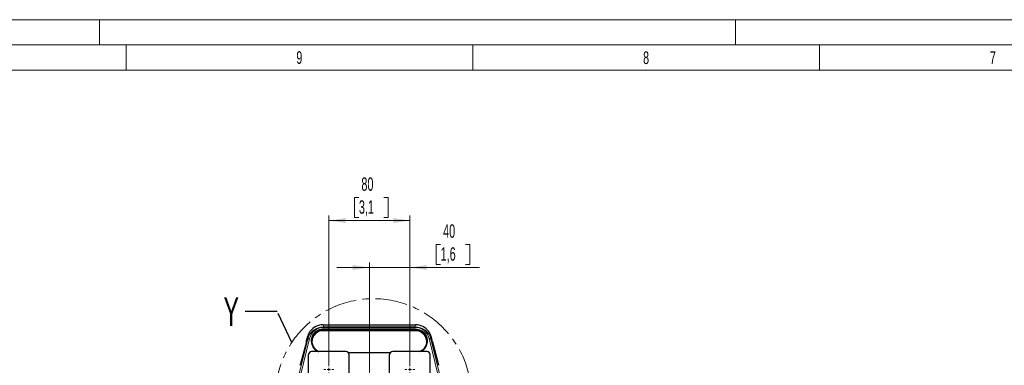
# Model space of a CAD drawing. Header units: millimetres. Extents: x 0 to 4205, y 0 to 2970.
# Tile 44 of 85: x 971 to 1943, y 2629 to 2970. Entities that reach past the tile are written whole.
import ezdxf

# ---------------------------------------------------------------- set-up
doc = ezdxf.new("R2010")
doc.units = ezdxf.units.MM
doc.header["$LTSCALE"] = 5
doc.linetypes.add('CENTER', pattern=[10.16, 6.35, -1.27, 1.27, -1.27])
doc.styles.add('SLDTEXTSTYLE0', font='TXT', dxfattribs={"width": 0.605})
doc.styles.add('SLDTEXTSTYLE1', font='TXT', dxfattribs={"width": 0.638186})
doc.dimstyles.new('SLDDIMSTYLE3', dxfattribs={"dimtxt": 12.841593, "dimasz": 16.5, "dimexe": 0, "dimexo": 0.0625, "dimgap": 3.210398, "dimtad": 1, "dimdec": 1, "dimrnd": 1e-09, "dimzin": 12, "dimdsep": 46, "dimtxsty": 'SLDTEXTSTYLE0', "dimsah": 1, "dimcen": 0.09, "dimadec": 0, "dimazin": 3, "dimtfac": 1, "dimtdec": 1, "dimtofl": 0, "dimtmove": 0, "dimatfit": 3, "dimfxl": 1, "dimfrac": 2, "dimtolj": 1, "dimtzin": 12, "dimarcsym": 0})
doc.dimstyles.new('SLDDIMSTYLE4', dxfattribs={"dimtxt": 12.841593, "dimasz": 16.5, "dimexe": 0, "dimexo": 0.0625, "dimgap": 3.210398, "dimtad": 1, "dimdec": 1, "dimrnd": 1e-09, "dimzin": 12, "dimdsep": 46, "dimtxsty": 'SLDTEXTSTYLE0', "dimsah": 1, "dimcen": 0.09, "dimadec": 0, "dimazin": 3, "dimtfac": 1, "dimtdec": 1, "dimtmove": 0, "dimatfit": 0, "dimfxl": 1, "dimfrac": 2, "dimtolj": 1, "dimtzin": 12, "dimarcsym": 0})
doc.dimstyles.new('SLDDIMSTYLE5', dxfattribs={"dimtxt": 0.18, "dimasz": 16.5, "dimexe": 0, "dimexo": 0.0625, "dimgap": 0, "dimtad": 0, "dimtih": 1, "dimtoh": 1, "dimdec": 0, "dimrnd": 1e-09, "dimzin": 0, "dimdsep": 46, "dimtxsty": 'Standard', "dimblk1": 'NONE', "dimblk2": 'NONE', "dimsah": 1, "dimcen": 0.09, "dimadec": 0, "dimazin": 0, "dimtfac": 16.5, "dimtdec": 0, "dimtofl": 0, "dimtmove": 0, "dimatfit": 3, "dimldrblk": 'NONE', "dimfxl": 1, "dimfrac": 2, "dimtolj": 1, "dimtzin": 0, "dimarcsym": 0})

# ---------------------------------------------------------------- blocks, each defined once
blk = doc.blocks.new('_D_11')
at = {"color": 7, "linetype": 'Continuous', "lineweight": 0}
for p, q in [((1305.97, 2794.25), (1301.56, 2794.25)), ((1301.56, 2794.25), (1301.56, 2774.53)), ((1330.47, 2794.25), (1334.88, 2794.25)), ((1334.88, 2794.25), (1334.88, 2774.53)), ((1276.29, 2629.67), (1276.29, 2776.59)), ((1356.29, 2771.59), (1276.29, 2771.59)), ((1301.56, 2774.53), (1305.97, 2774.53)), ((1334.88, 2774.53), (1330.47, 2774.53)), ((1356.29, 2629.67), (1356.29, 2776.59))]:
    blk.add_line(p, q, dxfattribs=at)
at = {"color": 7, "linetype": 'Continuous', "lineweight": 18}
for points in [[(1276.29, 2771.59), (1292.79, 2769.09), (1292.79, 2774.09)], [(1356.29, 2771.59), (1339.79, 2774.09), (1339.79, 2769.09)]]:
    blk.add_solid(points, dxfattribs=at)
at = {"color": 7, "linetype": 'Continuous', "lineweight": 18, "char_height": 13.229, "attachment_point": 1, "style": 'SLDTEXTSTYLE0'}
for s, insert in [('80', (1308.42, 2814.24)), ('3,1', (1305.97, 2791.58))]:
    blk.add_mtext(s, dxfattribs=dict(at, insert=insert))
blk = doc.blocks.new('_D_12')
at = {"color": 7, "linetype": 'Continuous', "lineweight": 0}
for p, q in [((1386.57, 2747.87), (1382.16, 2747.87)), ((1382.16, 2747.87), (1382.16, 2728.15)), ((1411.07, 2747.87), (1415.48, 2747.87)), ((1415.48, 2747.87), (1415.48, 2728.15)), ((1316.29, 2596.69), (1316.29, 2730.21)), ((1356.29, 2629.67), (1356.29, 2730.21)), ((1316.29, 2725.21), (1284.29, 2725.21)), ((1316.29, 2725.21), (1356.29, 2725.21)), ((1356.29, 2725.21), (1424.79, 2725.21)), ((1382.16, 2728.15), (1386.57, 2728.15)), ((1415.48, 2728.15), (1411.07, 2728.15))]:
    blk.add_line(p, q, dxfattribs=at)
at = {"color": 7, "linetype": 'Continuous', "lineweight": 18}
for points in [[(1316.29, 2725.21), (1299.79, 2727.71), (1299.79, 2722.71)], [(1356.29, 2725.21), (1372.79, 2722.71), (1372.79, 2727.71)]]:
    blk.add_solid(points, dxfattribs=at)
at = {"color": 7, "linetype": 'Continuous', "lineweight": 18, "char_height": 13.229, "attachment_point": 1, "style": 'SLDTEXTSTYLE0'}
for s, insert in [('40', (1389.02, 2767.87)), ('1,6', (1386.57, 2745.2))]:
    blk.add_mtext(s, dxfattribs=dict(at, insert=insert))
blk = doc.blocks.new('SW_CENTERMARKSYMBOL_2')
at = {"color": 0, "linetype": 'Continuous', "lineweight": 18}
for p, q in [((-3, 0), (-5, 0)), ((0, 0), (-1.5, 0)), ((0, 3), (0, 5)), ((0, 0), (0, 1.5)), ((0, 0), (0, -1.5)), ((0, 0), (1.5, 0)), ((3, 0), (5, 0)), ((0, -3), (0, -5))]:
    blk.add_line(p, q, dxfattribs=at)
blk = doc.blocks.new('SW_CENTERMARKSYMBOL_3')
at = {"color": 0, "linetype": 'Continuous', "lineweight": 18}
for p, q in [((-3, 0), (-5, 0)), ((0, 0), (-1.5, 0)), ((0, 3), (0, 5)), ((0, 0), (0, 1.5)), ((0, 0), (0, -1.5)), ((0, 0), (1.5, 0)), ((3, 0), (5, 0)), ((0, -3), (0, -5))]:
    blk.add_line(p, q, dxfattribs=at)
blk = doc.blocks.new('_None')

msp = doc.modelspace()

# ---------------------------------------------------------------- linework, layer by layer
at = {"color": 7, "linetype": 'Continuous', "lineweight": 18}
for p, q in [((4205, 2970), (0, 2970)), ((1050, 2970), (1050, 2945)), ((1677.5, 2970), (1677.5, 2945)), ((4180, 2945), (25, 2945)), ((1076.25, 2945), (1076.25, 2920)), ((1418.33, 2945), (1418.33, 2920)), ((1760.42, 2945), (1760.42, 2920)), ((1076.25, 2920), (734.17, 2920)), ((1418.33, 2920), (1076.25, 2920)), ((1760.42, 2920), (1418.33, 2920)), ((2102.5, 2920), (1760.42, 2920))]:
    msp.add_line(p, q, dxfattribs=at)
at = {"color": 7, "linetype": 'Continuous', "lineweight": 25}
for p, q in [((1270.66, 2668.59), (1361.91, 2668.59)), ((1254.15, 2651.95), (1248.09, 2629.14)), ((1254.27, 2652.45), (1254.26, 2652.48)), ((1254.39, 2652.98), (1254.75, 2654.35)), ((1378.18, 2652.98), (1377.82, 2654.35)), ((1378.3, 2652.45), (1378.31, 2652.48)), ((1378.42, 2651.95), (1384.48, 2629.14)), ((1293.29, 2642.17), (1259.29, 2642.17)), ((1373.29, 2642.17), (1339.29, 2642.17)), ((1256.29, 2593.17), (1256.29, 2639.17)), ((1296.29, 2605.17), (1296.29, 2639.17)), ((1336.29, 2605.17), (1336.29, 2639.17)), ((1376.29, 2593.17), (1376.29, 2639.17))]:
    msp.add_line(p, q, dxfattribs=at)
at = {"color": 8, "linetype": 'Continuous', "lineweight": 18}
for p, q in [((1270.66, 2668.59), (1271.03, 2666.7)), ((1270.66, 2664.53), (1361.91, 2664.53)), ((1270.66, 2664.53), (1270.66, 2663.68)), ((1270.66, 2663.68), (1270.66, 2663.62)), ((1361.91, 2663.68), (1270.66, 2663.68)), ((1270.66, 2663.62), (1270.66, 2662.77)), ((1270.66, 2663.62), (1361.91, 2663.62)), ((1361.91, 2662.77), (1270.66, 2662.77)), ((1271.03, 2666.15), (1271.03, 2666.7)), ((1271.03, 2666.7), (1361.54, 2666.7)), ((1361.54, 2666.15), (1271.03, 2666.15)), ((1361.54, 2666.7), (1361.91, 2668.59)), ((1361.54, 2666.15), (1361.54, 2666.7)), ((1361.91, 2664.53), (1361.91, 2663.68)), ((1361.91, 2663.68), (1361.91, 2663.62)), ((1361.91, 2663.62), (1361.91, 2662.77)), ((1246.42, 2617.86), (1255.5, 2654.31)), ((1257.34, 2655.17), (1248.26, 2618.72)), ((1255.5, 2654.31), (1255.18, 2655.96)), ((1384.31, 2618.72), (1375.23, 2655.17)), ((1377.39, 2655.96), (1377.07, 2654.31)), ((1377.07, 2654.31), (1386.15, 2617.86)), ((1295.27, 2641.42), (1337.3, 2641.42)), ((1337.14, 2641.27), (1295.43, 2641.27)), ((1295.56, 2641.13), (1337.02, 2641.13)), ((1336.9, 2640.99), (1295.67, 2640.99))]:
    msp.add_line(p, q, dxfattribs=at)
at = {"color": 7, "linetype": 'CENTER', "lineweight": 18}
msp.add_circle((1320.31, 2597.84), 96.61, dxfattribs=at)
at = {"color": 7, "linetype": 'Continuous', "lineweight": 25}
for centre, radius, start, end in [((1270.61, 2652.5), 11.12, 89.71451, 248.23712), ((1361.96, 2652.47), 11.22, 293.39261, 90.26905), ((1259.29, 2639.17), 3, 90, 180), ((1293.29, 2639.17), 3, 0, 90), ((1339.29, 2639.17), 3, 90, 180), ((1373.29, 2639.17), 3, 0, 90)]:
    msp.add_arc(centre, radius, start, end, dxfattribs=at)
at = {"color": 8, "linetype": 'Continuous', "lineweight": 18}
for centre, start, end in [((1256.94, 2653.63), 75.47577, 154.52476), ((1375.63, 2653.63), 25.47524, 104.52423)]:
    msp.add_arc(centre, 1.59, start, end, dxfattribs=at)
for centre, major_axis, ratio, start_param, end_param in [((1271.14, 2650.03), (-1.69, 16.59), 0.967997, 6.184967, 7.496014), ((1271.14, 2651.37), (-1.5, 14.7), 0.963805, 6.184955, 7.496002), ((1361.43, 2650.03), (1.69, 16.59), 0.967997, 5.070357, 6.381403), ((1361.43, 2651.37), (1.5, 14.7), 0.963805, 5.070368, 6.381415)]:
    msp.add_ellipse(centre, major_axis=major_axis, ratio=ratio, start_param=start_param, end_param=end_param, dxfattribs=at)
at = {"color": 7, "linetype": 'Continuous', "lineweight": 25}
for centre, major_axis, ratio, start_param, end_param in [((1270.66, 2652.43), (-3.16, 15.85), 0.999367, 6.086483, 6.997311), ((1361.91, 2652.43), (-3.16, -15.85), 0.999367, 2.427467, 3.338295), ((1254.14, 2651.95), (0.133, 0.5), 0.015162, 4.716413, 6.252303), ((1254.4, 2652.98), (0.133, 0.5), 0.015162, 1.574821, 3.11071), ((1254.67, 2654.35), (1.33, 5), 0.015162, 4.716413, 5.044864), ((1271.73, 2647.06), (-3.33, 26.82), 0.594622, 0.980793, 1.023714), ((1360.84, 2647.06), (3.33, 26.82), 0.594622, 5.259471, 5.302392), ((1377.9, 2654.35), (-1.33, 5), 0.015162, 1.238321, 1.566772), ((1378.17, 2652.98), (-0.133, 0.5), 0.015162, 3.172475, 4.708365), ((1378.43, 2651.95), (-0.133, 0.5), 0.015162, 0.030882, 1.566772), ((1248.09, 2629.14), (0.133, 0.5), 0.015162, 3.180524, 4.716413), ((1384.48, 2629.14), (-0.133, 0.5), 0.015162, 1.566772, 3.102662)]:
    msp.add_ellipse(centre, major_axis=major_axis, ratio=ratio, start_param=start_param, end_param=end_param, dxfattribs=at)
for points, knots in [([(1257.9, 2662.34), (1257.7, 2662.06), (1257.34, 2661.58), (1256.94, 2660.94), (1256.71, 2660.53), (1256.64, 2660.37), (1256.63, 2660.35), (1256.63, 2660.34)], [0, 0, 0, 0, 0.310499, 0.542806, 0.776398, 0.9588, 1, 1, 1, 1]), ([(1270.66, 2663.68), (1270.66, 2663.68), (1270.34, 2663.68), (1269.08, 2663.63), (1266.74, 2663.12), (1264.45, 2661.92), (1262.75, 2660.51), (1261.42, 2658.98), (1260.33, 2657.11), (1259.58, 2654.89), (1259.31, 2652.59), (1259.51, 2650.27), (1260.19, 2648.01), (1261.22, 2646.13), (1262.45, 2644.61), (1263.75, 2643.46), (1264.94, 2642.59), (1265.83, 2642.27), (1266.1, 2642.17)], [0, 0, 0, 0, 0.000002, 0.024745, 0.09755, 0.18585, 0.243932, 0.302092, 0.385485, 0.468972, 0.556374, 0.643779, 0.728339, 0.812809, 0.868153, 0.922344, 0.976452, 1, 1, 1, 1]), ([(1361.91, 2663.62), (1361.91, 2663.62), (1362.88, 2663.62), (1364.81, 2663.36), (1367.12, 2662.42), (1368.83, 2661.27), (1370.11, 2660.1), (1371.32, 2658.58), (1372.33, 2656.7), (1372.98, 2654.45), (1373.16, 2652.13), (1372.86, 2649.84), (1372.09, 2647.66), (1370.99, 2645.82), (1369.65, 2644.34), (1368.17, 2643.07), (1366.83, 2642.49), (1366.1, 2642.17)], [0, 0, 0, 0, 0.000002, 0.077182, 0.153647, 0.208021, 0.26247, 0.317588, 0.401002, 0.484501, 0.570411, 0.656314, 0.737444, 0.818484, 0.875683, 0.932813, 1, 1, 1, 1]), ([(1375.94, 2660.34), (1375.93, 2660.38), (1375.9, 2660.45), (1375.72, 2660.77), (1375.46, 2661.22), (1375.1, 2661.77), (1374.81, 2662.15), (1374.67, 2662.34)], [0, 0, 0, 0, 0.185405, 0.370473, 0.564254, 0.78281, 1, 1, 1, 1]), ([(1255.18, 2655.96), (1255.33, 2656.49), (1255.64, 2657.55), (1256.12, 2658.69), (1256.35, 2659.21), (1256.37, 2659.31), (1256.38, 2659.33)], [0, 0, 0, 0, 0.304609, 0.609204, 0.909325, 1, 1, 1, 1]), ([(1376.19, 2659.33), (1376.23, 2659.23), (1376.3, 2659.04), (1376.68, 2658.16), (1377.08, 2657.09), (1377.31, 2656.27), (1377.39, 2655.96)], [0, 0, 0, 0, 0.269061, 0.537403, 0.823718, 1, 1, 1, 1])]:
    msp.add_open_spline(points, degree=3, knots=knots, dxfattribs=at)
at = {"color": 8, "linetype": 'Continuous', "lineweight": 18}
for points, knots in [([(1265.65, 2642.17), (1265.46, 2642.24), (1264.62, 2642.55), (1263.46, 2643.42), (1262.1, 2644.61), (1260.81, 2646.19), (1259.73, 2648.16), (1259.02, 2650.51), (1258.81, 2652.93), (1259.09, 2655.34), (1259.86, 2657.66), (1261.01, 2659.62), (1262.4, 2661.22), (1264.17, 2662.7), (1266.57, 2663.95), (1269.01, 2664.49), (1270.33, 2664.53), (1270.66, 2664.53)], [0, 0, 0, 0, 0.016324, 0.070974, 0.125704, 0.181359, 0.266025, 0.350779, 0.438251, 0.525719, 0.609474, 0.693135, 0.751824, 0.810437, 0.900192, 0.974653, 1, 1, 1, 1]), ([(1270.66, 2662.77), (1270.39, 2662.76), (1269.22, 2662.73), (1267.04, 2662.26), (1264.86, 2661.15), (1263.25, 2659.84), (1261.99, 2658.42), (1260.93, 2656.66), (1260.2, 2654.58), (1259.91, 2652.39), (1260.08, 2650.18), (1260.71, 2648.03), (1261.67, 2646.23), (1262.83, 2644.77), (1264.05, 2643.67), (1265.38, 2642.72), (1266.46, 2642.34), (1266.94, 2642.17)], [0, 0, 0, 0, 0.02252, 0.094925, 0.181808, 0.237724, 0.295079, 0.374728, 0.456607, 0.541382, 0.628077, 0.71013, 0.794286, 0.848956, 0.901985, 0.95636, 1, 1, 1, 1]), ([(1361.91, 2664.53), (1362.92, 2664.46), (1364.93, 2664.31), (1367.33, 2663.29), (1369.13, 2662.13), (1370.47, 2660.91), (1371.76, 2659.33), (1372.84, 2657.36), (1373.55, 2655.02), (1373.77, 2652.59), (1373.48, 2650.18), (1372.71, 2647.86), (1371.57, 2645.9), (1370.16, 2644.31), (1368.72, 2643.03), (1367.44, 2642.45), (1366.81, 2642.17)], [0, 0, 0, 0, 0.075936, 0.151557, 0.206094, 0.26071, 0.316249, 0.400739, 0.485317, 0.572607, 0.659894, 0.743474, 0.826961, 0.885528, 0.944019, 1, 1, 1, 1]), ([(1365.7, 2642.17), (1366.47, 2642.51), (1367.84, 2643.1), (1369.32, 2644.36), (1370.6, 2645.78), (1371.64, 2647.53), (1372.37, 2649.62), (1372.66, 2651.81), (1372.49, 2654.02), (1371.86, 2656.16), (1370.89, 2657.96), (1369.73, 2659.41), (1368.52, 2660.53), (1366.88, 2661.61), (1364.69, 2662.55), (1362.84, 2662.69), (1361.91, 2662.77)], [0, 0, 0, 0, 0.073533, 0.130237, 0.187014, 0.267882, 0.348841, 0.434731, 0.520628, 0.603931, 0.687148, 0.741919, 0.795759, 0.849521, 0.924596, 1, 1, 1, 1])]:
    msp.add_open_spline(points, degree=3, knots=knots, dxfattribs=at)

# ---------------------------------------------------------------- block references
at = {"color": 7, "linetype": 'Continuous', "lineweight": 0}
for name, p in [('SW_CENTERMARKSYMBOL_2', (1276.29, 2624.67)), ('SW_CENTERMARKSYMBOL_3', (1356.29, 2624.67))]:
    msp.add_blockref(name, p, dxfattribs=at)

# ---------------------------------------------------------------- texts
at = {"color": 7, "linetype": 'Continuous', "lineweight": 0, "char_height": 12.5, "attachment_point": 2, "style": 'SLDTEXTSTYLE1'}
for s, insert in [('9', (1247.2, 2938.85)), ('8', (1589.29, 2938.67)), ('7', (1931.37, 2938.67))]:
    msp.add_mtext(s, dxfattribs=dict(at, insert=insert))
at = {"color": 7, "linetype": 'CENTER', "lineweight": 18, "insert": (1172.42, 2695.81), "char_height": 28.22, "attachment_point": 1, "style": 'SLDTEXTSTYLE0'}
msp.add_mtext('Y', dxfattribs=at)

# ---------------------------------------------------------------- dimensions: what is measured, and where the dimension line sits
at = {"color": 7, "linetype": 'Continuous', "lineweight": 18}
for base, p1, p2, dimstyle, picture, middle in [((1276.29, 2771.59), (1356.29, 2629.67), (1276.29, 2629.67), 'SLDDIMSTYLE3', '_D_11', (1318.22, 2771.59)), ((1356.29, 2725.21), (1316.29, 2596.69), (1356.29, 2629.67), 'SLDDIMSTYLE4', '_D_12', (1398.82, 2725.21))]:
    dim = msp.add_linear_dim(base=base, p1=p1, p2=p2, dimstyle=dimstyle, dxfattribs=at)
    dim.commit()
    dim.dimension.update_dxf_attribs({"geometry": picture, "text_midpoint": middle, "dimtype": 160})

# ---------------------------------------------------------------- leaders
at = {"color": 7, "linetype": 'CENTER', "lineweight": 18, "has_arrowhead": 0}
msp.add_leader([(1239.77, 2651.2), (1225.47, 2681.71), (1193.72, 2681.71)], dimstyle='SLDDIMSTYLE5', dxfattribs=at)

doc.saveas('drawing.dxf')
